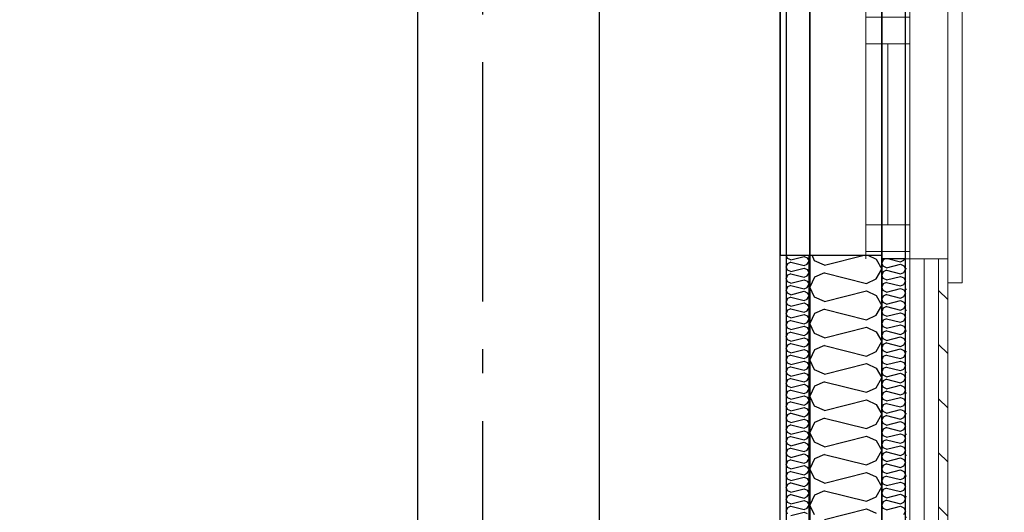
# Model space of a CAD drawing. Header units: millimetres. Extents: x -117798 to 93698, y -182207 to 252400.
# Tile 93 of 222: x -66041 to -63982, y -29456 to -28427. Entities that reach past the tile are written whole.
import ezdxf
from ezdxf.enums import TextEntityAlignment as Align

# ---------------------------------------------------------------- set-up
doc = ezdxf.new("R2010")
doc.units = ezdxf.units.MM
doc.header["$LTSCALE"] = 0.5
doc.header["$MEASUREMENT"] = 0
doc.linetypes.add('Akselinje', pattern=[1500, 1000, -200, 100, -200])
doc.linetypes.add('PLINE', pattern=[0])
for name, color, linetype in [('232- Ikke-bærende yttervegger', 7, 'Continuous'), ('232- Ikke-bærende yttervegger (Skravur)', 7, 'Continuous'), ('232- Ikke-bærende yttervegger (Skravur)(Nye konstruksjoner)', 7, 'Continuous'), ('232- Ikke-bærende yttervegger(Nye konstruksjoner)', 7, 'Continuous'), ('235- Utvendig kledning og overflate (Skravur)(Nye konstruksjoner)', 7, 'Continuous'), ('244- Vinduer_ dører_ foldevegger(Nye konstruksjoner)', 7, 'Continuous'), ('25-- Dekker(Nye konstruksjoner)', 7, 'Continuous'), ('256- Faste himlinger og overflatebehandling(Nye konstruksjoner)', 7, 'Continuous'), ('261- Primærkonstruksjon (tak)', 7, 'Continuous'), ('262- Taktekking(Nye konstruksjoner)', 7, 'Continuous'), ('82-- Modullinjer', 7, 'Continuous'), ('852- Teknisk_symbolsk informasjon_ bygning(Nye konstruksjoner)', 7, 'Continuous'), ('862- M___Nettoareal(Nye konstruksjoner)', 7, 'Continuous'), ('862- M___Nettoareal(Polylinje)(Nye konstruksjoner)', 7, 'Continuous'), ('862- M___Nettoareal(Tekst)(Nye konstruksjoner)', 7, 'Continuous')]:
    doc.layers.add(name, color=color, linetype=linetype)
for name, color, linetype, lineweight in [('234- Vinduer_ dører_ porter(Nye konstruksjoner)', 7, 'Continuous', 0), ('235- Utvendig kledning og overflate(Nye konstruksjoner)', 7, 'Continuous', 0), ('236- Innvendig kledning og overflate(Nye konstruksjoner)', 7, 'Continuous', 0)]:
    doc.layers.add(name, color=color, linetype=linetype, lineweight=lineweight)
doc.styles.add('GENERATED_STYLE_1', font='arial.ttf')
doc.styles.add('GENERATED_STYLE_4', font='arial.ttf')

# ---------------------------------------------------------------- blocks, each defined once
blk = doc.blocks.new('Åpent ned_A-218_37', base_point=(-65895.9, -34228.2))
at = {"layer": '862- M___Nettoareal(Polylinje)(Nye konstruksjoner)', "linetype": 'PLINE', "flags": 128}
blk.add_lwpolyline([(-67075.7, -28334.4), (-67075.7, -38899.4), (-64450.7, -38899.4), (-64450.7, -28334.4)], close=True, dxfattribs=at)
at = {"layer": '862- M___Nettoareal(Tekst)(Nye konstruksjoner)', "style": 'GENERATED_STYLE_1'}
for tag, height, p in [('DUMMY_862', 150, (-66013.8, -33759.2)), ('ROOM_NAME', 150, (-66013.8, -34702.7)), ('DUMMY_861', 100, (-66170.9, -34331.2)), ('ROOM_NUMBER', 100, (-66170.9, -34720.1)), ('DUMMY_863', 100, (-65778.1, -34697.2))]:
    blk.add_attdef(tag, text='', height=height, rotation=90, dxfattribs=at).set_placement(p, align=Align.TOP_LEFT)
blk = doc.blocks.new('*X183')
at = {"layer": '232- Ikke-bærende yttervegger (Skravur)', "linetype": 'PLINE'}
for p, q in [((-64378.4, -28930.6), (-64383.8, -28919.1)), ((-64358, -28939.9), (-64378.4, -28930.6)), ((-64358, -28939.9), (-64274.8, -28919.1)), ((-64267.4, -28919.1), (-64249.7, -28927.1)), ((-64249.7, -28927.1), (-64238.2, -28947.8)), ((-64249.7, -28968.6), (-64238.2, -28947.8)), ((-64378.4, -28965), (-64388.2, -28985.8)), ((-64358, -28955.8), (-64378.4, -28965)), ((-64358, -28955.8), (-64270, -28977.8)), ((-64270, -28977.8), (-64249.7, -28968.6)), ((-64378.4, -29006.5), (-64388.2, -28985.8)), ((-64358, -29015.7), (-64378.4, -29006.5)), ((-64358, -29015.7), (-64270, -28993.7)), ((-64270, -28993.7), (-64249.7, -29003)), ((-64249.7, -29003), (-64238.2, -29023.7)), ((-64358, -29031.7), (-64378.4, -29040.9)), ((-64358, -29031.7), (-64270, -29053.7)), ((-64249.7, -29044.4), (-64238.2, -29023.7)), ((-64378.4, -29040.9), (-64388.2, -29061.6)), ((-64270, -29053.7), (-64249.7, -29044.4)), ((-64378.4, -29082.4), (-64388.2, -29061.6)), ((-64358, -29091.6), (-64270, -29069.6)), ((-64270, -29069.6), (-64249.7, -29078.9)), ((-64358, -29091.6), (-64378.4, -29082.4)), ((-64249.7, -29078.9), (-64238.2, -29099.6)), ((-64378.4, -29116.8), (-64388.2, -29137.5)), ((-64358, -29107.6), (-64378.4, -29116.8)), ((-64358, -29107.6), (-64270, -29129.6)), ((-64249.7, -29120.3), (-64238.2, -29099.6)), ((-64378.4, -29158.2), (-64388.2, -29137.5)), ((-64270, -29129.6), (-64249.7, -29120.3)), ((-64358, -29167.5), (-64270, -29145.5)), ((-64270, -29145.5), (-64249.7, -29154.7)), ((-64249.7, -29154.7), (-64238.2, -29175.5)), ((-64358, -29167.5), (-64378.4, -29158.2)), ((-64249.7, -29196.2), (-64238.2, -29175.5)), ((-64378.4, -29192.7), (-64388.2, -29213.4)), ((-64358, -29183.4), (-64378.4, -29192.7)), ((-64358, -29183.4), (-64270, -29205.4)), ((-64270, -29205.4), (-64249.7, -29196.2)), ((-64378.4, -29234.1), (-64388.2, -29213.4)), ((-64358, -29243.4), (-64378.4, -29234.1)), ((-64358, -29243.4), (-64270, -29221.4)), ((-64270, -29221.4), (-64249.7, -29230.6)), ((-64249.7, -29230.6), (-64238.2, -29251.3)), ((-64358, -29259.3), (-64378.4, -29268.6)), ((-64358, -29259.3), (-64270, -29281.3)), ((-64249.7, -29272.1), (-64238.2, -29251.3)), ((-64378.4, -29268.6), (-64388.2, -29289.3)), ((-64270, -29281.3), (-64249.7, -29272.1)), ((-64378.4, -29310), (-64388.2, -29289.3)), ((-64358, -29319.3), (-64270, -29297.3)), ((-64270, -29297.3), (-64249.7, -29306.5)), ((-64358, -29319.3), (-64378.4, -29310)), ((-64249.7, -29306.5), (-64238.2, -29327.2)), ((-64358, -29335.2), (-64378.4, -29344.4)), ((-64358, -29335.2), (-64270, -29357.2)), ((-64249.7, -29347.9), (-64238.2, -29327.2)), ((-64378.4, -29344.4), (-64388.2, -29365.2)), ((-64270, -29357.2), (-64249.7, -29347.9)), ((-64378.4, -29385.9), (-64388.2, -29365.2)), ((-64358, -29395.1), (-64270, -29373.1)), ((-64270, -29373.1), (-64249.7, -29382.4)), ((-64249.7, -29382.4), (-64238.2, -29403.1)), ((-64358, -29395.1), (-64378.4, -29385.9)), ((-64249.7, -29423.8), (-64238.2, -29403.1)), ((-64378.4, -29420.3), (-64388.2, -29441)), ((-64358, -29411.1), (-64378.4, -29420.3)), ((-64358, -29411.1), (-64270, -29433.1)), ((-64270, -29433.1), (-64249.7, -29423.8)), ((-64378.4, -29461.8), (-64388.2, -29441)), ((-64358, -29471), (-64270, -29449)), ((-64270, -29449), (-64249.7, -29458.3))]:
    blk.add_line(p, q, dxfattribs=at)
blk = doc.blocks.new('*X378')
at = {"layer": '232- Ikke-bærende yttervegger (Skravur)(Nye konstruksjoner)', "linetype": 'PLINE'}
for p, q in [((-64435, -28925.6), (-64438.1, -28919.1)), ((-64428.5, -28928.6), (-64435, -28925.6)), ((-64428.5, -28928.6), (-64400.4, -28921.5)), ((-64400.4, -28921.5), (-64393.9, -28924.5)), ((-64393.9, -28924.5), (-64390.2, -28931.1)), ((-64393.9, -28937.8), (-64390.2, -28931.1)), ((-64435, -28936.6), (-64438.2, -28943.3)), ((-64435, -28949.9), (-64438.2, -28943.3)), ((-64428.5, -28933.7), (-64435, -28936.6)), ((-64428.5, -28952.9), (-64435, -28949.9)), ((-64428.5, -28933.7), (-64400.4, -28940.7)), ((-64428.5, -28952.9), (-64400.4, -28945.8)), ((-64400.4, -28940.7), (-64393.9, -28937.8)), ((-64400.4, -28945.8), (-64393.9, -28948.8)), ((-64393.9, -28948.8), (-64390.2, -28955.4)), ((-64435, -28960.9), (-64438.2, -28967.6)), ((-64435, -28974.2), (-64438.2, -28967.6)), ((-64428.5, -28958), (-64435, -28960.9)), ((-64428.5, -28958), (-64400.4, -28965)), ((-64428.5, -28977.1), (-64400.4, -28970.1)), ((-64400.4, -28965), (-64393.9, -28962)), ((-64400.4, -28970.1), (-64393.9, -28973.1)), ((-64393.9, -28962), (-64390.2, -28955.4)), ((-64435, -28985.2), (-64438.2, -28991.8)), ((-64435, -28998.5), (-64438.2, -28991.8)), ((-64428.5, -28977.1), (-64435, -28974.2)), ((-64428.5, -28982.2), (-64435, -28985.2)), ((-64428.5, -28982.2), (-64400.4, -28989.3)), ((-64400.4, -28989.3), (-64393.9, -28986.3)), ((-64393.9, -28973.1), (-64390.2, -28979.7)), ((-64393.9, -28986.3), (-64390.2, -28979.7)), ((-64435, -29009.5), (-64438.2, -29016.1)), ((-64428.5, -29001.4), (-64435, -28998.5)), ((-64428.5, -29006.5), (-64435, -29009.5)), ((-64428.5, -29001.4), (-64400.4, -28994.4)), ((-64428.5, -29006.5), (-64400.4, -29013.6)), ((-64400.4, -28994.4), (-64393.9, -28997.3)), ((-64400.4, -29013.6), (-64393.9, -29010.6)), ((-64393.9, -28997.3), (-64390.2, -29004)), ((-64393.9, -29010.6), (-64390.2, -29004)), ((-64435, -29022.8), (-64438.2, -29016.1)), ((-64435, -29033.8), (-64438.2, -29040.4)), ((-64428.5, -29025.7), (-64435, -29022.8)), ((-64428.5, -29030.8), (-64435, -29033.8)), ((-64428.5, -29025.7), (-64400.4, -29018.7)), ((-64428.5, -29030.8), (-64400.4, -29037.9)), ((-64400.4, -29018.7), (-64393.9, -29021.6)), ((-64393.9, -29021.6), (-64390.2, -29028.3)), ((-64393.9, -29034.9), (-64390.2, -29028.3)), ((-64435, -29047), (-64438.2, -29040.4)), ((-64428.5, -29050), (-64435, -29047)), ((-64428.5, -29055.1), (-64435, -29058.1)), ((-64428.5, -29050), (-64400.4, -29043)), ((-64428.5, -29055.1), (-64400.4, -29062.1)), ((-64400.4, -29037.9), (-64393.9, -29034.9)), ((-64400.4, -29043), (-64393.9, -29045.9)), ((-64393.9, -29045.9), (-64390.2, -29052.5)), ((-64393.9, -29059.2), (-64390.2, -29052.5)), ((-64435, -29058.1), (-64438.2, -29064.7)), ((-64435, -29071.3), (-64438.2, -29064.7)), ((-64428.5, -29074.3), (-64435, -29071.3)), ((-64428.5, -29074.3), (-64400.4, -29067.2)), ((-64400.4, -29062.1), (-64393.9, -29059.2)), ((-64400.4, -29067.2), (-64393.9, -29070.2)), ((-64393.9, -29070.2), (-64390.2, -29076.8)), ((-64435, -29082.3), (-64438.2, -29089)), ((-64435, -29095.6), (-64438.2, -29089)), ((-64428.5, -29079.4), (-64435, -29082.3)), ((-64428.5, -29098.6), (-64435, -29095.6)), ((-64428.5, -29079.4), (-64400.4, -29086.4)), ((-64428.5, -29098.6), (-64400.4, -29091.5)), ((-64400.4, -29086.4), (-64393.9, -29083.5)), ((-64400.4, -29091.5), (-64393.9, -29094.5)), ((-64393.9, -29083.5), (-64390.2, -29076.8)), ((-64393.9, -29094.5), (-64390.2, -29101.1)), ((-64435, -29106.6), (-64438.2, -29113.2)), ((-64435, -29119.9), (-64438.2, -29113.2)), ((-64428.5, -29103.7), (-64435, -29106.6)), ((-64428.5, -29103.7), (-64400.4, -29110.7)), ((-64428.5, -29122.8), (-64400.4, -29115.8)), ((-64400.4, -29110.7), (-64393.9, -29107.7)), ((-64400.4, -29115.8), (-64393.9, -29118.8)), ((-64393.9, -29107.7), (-64390.2, -29101.1)), ((-64435, -29130.9), (-64438.2, -29137.5)), ((-64435, -29144.2), (-64438.2, -29137.5)), ((-64428.5, -29122.8), (-64435, -29119.9)), ((-64428.5, -29127.9), (-64435, -29130.9)), ((-64428.5, -29127.9), (-64400.4, -29135)), ((-64400.4, -29135), (-64393.9, -29132)), ((-64393.9, -29118.8), (-64390.2, -29125.4)), ((-64393.9, -29132), (-64390.2, -29125.4)), ((-64435, -29155.2), (-64438.2, -29161.8)), ((-64428.5, -29147.1), (-64435, -29144.2)), ((-64428.5, -29152.2), (-64435, -29155.2)), ((-64428.5, -29147.1), (-64400.4, -29140.1)), ((-64428.5, -29152.2), (-64400.4, -29159.3)), ((-64400.4, -29140.1), (-64393.9, -29143)), ((-64400.4, -29159.3), (-64393.9, -29156.3)), ((-64393.9, -29143), (-64390.2, -29149.7)), ((-64393.9, -29156.3), (-64390.2, -29149.7)), ((-64435, -29168.4), (-64438.2, -29161.8)), ((-64428.5, -29171.4), (-64435, -29168.4)), ((-64428.5, -29176.5), (-64435, -29179.5)), ((-64428.5, -29171.4), (-64400.4, -29164.4)), ((-64428.5, -29176.5), (-64400.4, -29183.5)), ((-64400.4, -29164.4), (-64393.9, -29167.3)), ((-64393.9, -29167.3), (-64390.2, -29173.9)), ((-64393.9, -29180.6), (-64390.2, -29173.9)), ((-64435, -29179.5), (-64438.2, -29186.1)), ((-64435, -29192.7), (-64438.2, -29186.1)), ((-64428.5, -29195.7), (-64435, -29192.7)), ((-64428.5, -29195.7), (-64400.4, -29188.6)), ((-64400.4, -29183.5), (-64393.9, -29180.6)), ((-64400.4, -29188.6), (-64393.9, -29191.6)), ((-64393.9, -29191.6), (-64390.2, -29198.2)), ((-64393.9, -29204.9), (-64390.2, -29198.2)), ((-64435, -29203.7), (-64438.2, -29210.4)), ((-64435, -29217), (-64438.2, -29210.4)), ((-64428.5, -29200.8), (-64435, -29203.7)), ((-64428.5, -29220), (-64435, -29217)), ((-64428.5, -29200.8), (-64400.4, -29207.8)), ((-64428.5, -29220), (-64400.4, -29212.9)), ((-64400.4, -29207.8), (-64393.9, -29204.9)), ((-64400.4, -29212.9), (-64393.9, -29215.9)), ((-64393.9, -29215.9), (-64390.2, -29222.5)), ((-64435, -29228), (-64438.2, -29234.7)), ((-64435, -29241.3), (-64438.2, -29234.7)), ((-64428.5, -29225.1), (-64435, -29228)), ((-64428.5, -29225.1), (-64400.4, -29232.1)), ((-64428.5, -29244.2), (-64400.4, -29237.2)), ((-64400.4, -29232.1), (-64393.9, -29229.1)), ((-64400.4, -29237.2), (-64393.9, -29240.2)), ((-64393.9, -29229.1), (-64390.2, -29222.5)), ((-64393.9, -29240.2), (-64390.2, -29246.8)), ((-64435, -29252.3), (-64438.2, -29258.9)), ((-64435, -29265.6), (-64438.2, -29258.9)), ((-64428.5, -29244.2), (-64435, -29241.3)), ((-64428.5, -29249.3), (-64435, -29252.3)), ((-64428.5, -29249.3), (-64400.4, -29256.4)), ((-64400.4, -29256.4), (-64393.9, -29253.4)), ((-64393.9, -29253.4), (-64390.2, -29246.8)), ((-64435, -29276.6), (-64438.2, -29283.2)), ((-64428.5, -29268.5), (-64435, -29265.6)), ((-64428.5, -29273.6), (-64435, -29276.6)), ((-64428.5, -29268.5), (-64400.4, -29261.5)), ((-64428.5, -29273.6), (-64400.4, -29280.7)), ((-64400.4, -29261.5), (-64393.9, -29264.4)), ((-64400.4, -29280.7), (-64393.9, -29277.7)), ((-64393.9, -29264.4), (-64390.2, -29271.1)), ((-64393.9, -29277.7), (-64390.2, -29271.1)), ((-64435, -29289.8), (-64438.2, -29283.2)), ((-64435, -29300.9), (-64438.2, -29307.5)), ((-64428.5, -29292.8), (-64435, -29289.8)), ((-64428.5, -29297.9), (-64435, -29300.9)), ((-64428.5, -29292.8), (-64400.4, -29285.8)), ((-64428.5, -29297.9), (-64400.4, -29304.9)), ((-64400.4, -29285.8), (-64393.9, -29288.7)), ((-64400.4, -29304.9), (-64393.9, -29302)), ((-64393.9, -29288.7), (-64390.2, -29295.4)), ((-64393.9, -29302), (-64390.2, -29295.4)), ((-64435, -29314.1), (-64438.2, -29307.5)), ((-64428.5, -29317.1), (-64435, -29314.1)), ((-64428.5, -29322.2), (-64435, -29325.1)), ((-64428.5, -29317.1), (-64400.4, -29310)), ((-64428.5, -29322.2), (-64400.4, -29329.2)), ((-64400.4, -29310), (-64393.9, -29313)), ((-64393.9, -29313), (-64390.2, -29319.6)), ((-64393.9, -29326.3), (-64390.2, -29319.6)), ((-64435, -29325.1), (-64438.2, -29331.8)), ((-64435, -29338.4), (-64438.2, -29331.8)), ((-64428.5, -29341.4), (-64435, -29338.4)), ((-64428.5, -29341.4), (-64400.4, -29334.3)), ((-64400.4, -29329.2), (-64393.9, -29326.3)), ((-64400.4, -29334.3), (-64393.9, -29337.3)), ((-64393.9, -29337.3), (-64390.2, -29343.9)), ((-64435, -29349.4), (-64438.2, -29356.1)), ((-64435, -29362.7), (-64438.2, -29356.1)), ((-64428.5, -29346.5), (-64435, -29349.4)), ((-64428.5, -29365.6), (-64435, -29362.7)), ((-64428.5, -29346.5), (-64400.4, -29353.5)), ((-64428.5, -29365.6), (-64400.4, -29358.6)), ((-64400.4, -29353.5), (-64393.9, -29350.5)), ((-64400.4, -29358.6), (-64393.9, -29361.6)), ((-64393.9, -29350.5), (-64390.2, -29343.9)), ((-64393.9, -29361.6), (-64390.2, -29368.2)), ((-64435, -29373.7), (-64438.2, -29380.3)), ((-64435, -29387), (-64438.2, -29380.3)), ((-64428.5, -29370.7), (-64435, -29373.7)), ((-64428.5, -29370.7), (-64400.4, -29377.8)), ((-64428.5, -29389.9), (-64400.4, -29382.9)), ((-64400.4, -29377.8), (-64393.9, -29374.8)), ((-64400.4, -29382.9), (-64393.9, -29385.8)), ((-64393.9, -29374.8), (-64390.2, -29368.2)), ((-64435, -29398), (-64438.2, -29404.6)), ((-64435, -29411.3), (-64438.2, -29404.6)), ((-64428.5, -29389.9), (-64435, -29387)), ((-64428.5, -29395), (-64435, -29398)), ((-64428.5, -29395), (-64400.4, -29402.1)), ((-64400.4, -29402.1), (-64393.9, -29399.1)), ((-64393.9, -29385.8), (-64390.2, -29392.5)), ((-64393.9, -29399.1), (-64390.2, -29392.5)), ((-64435, -29422.3), (-64438.2, -29428.9)), ((-64428.5, -29414.2), (-64435, -29411.3)), ((-64428.5, -29419.3), (-64435, -29422.3)), ((-64428.5, -29414.2), (-64400.4, -29407.2)), ((-64428.5, -29419.3), (-64400.4, -29426.4)), ((-64400.4, -29407.2), (-64393.9, -29410.1)), ((-64400.4, -29426.4), (-64393.9, -29423.4)), ((-64393.9, -29410.1), (-64390.2, -29416.8)), ((-64393.9, -29423.4), (-64390.2, -29416.8)), ((-64435, -29435.5), (-64438.2, -29428.9)), ((-64428.5, -29438.5), (-64435, -29435.5)), ((-64428.5, -29443.6), (-64435, -29446.6)), ((-64428.5, -29438.5), (-64400.4, -29431.5)), ((-64428.5, -29443.6), (-64400.4, -29450.6)), ((-64400.4, -29431.5), (-64393.9, -29434.4)), ((-64393.9, -29434.4), (-64390.2, -29441)), ((-64393.9, -29447.7), (-64390.2, -29441)), ((-64435, -29446.6), (-64438.2, -29453.2)), ((-64435, -29459.8), (-64438.2, -29453.2)), ((-64428.5, -29462.8), (-64400.4, -29455.7)), ((-64400.4, -29450.6), (-64393.9, -29447.7)), ((-64400.4, -29455.7), (-64393.9, -29458.7))]:
    blk.add_line(p, q, dxfattribs=at)
blk = doc.blocks.new('*X385')
at = {"layer": '235- Utvendig kledning og overflate (Skravur)(Nye konstruksjoner)', "linetype": 'PLINE'}
for p, q in [((-64234.9, -28928.3), (-64238.2, -28935.2)), ((-64230.8, -28926.4), (-64234.9, -28928.3)), ((-64223.2, -28926.4), (-64198.8, -28932.5)), ((-64198.8, -28932.5), (-64192, -28929.4)), ((-64192, -28929.4), (-64190.3, -28926.4)), ((-64234.9, -28942.1), (-64238.2, -28935.2)), ((-64228.1, -28945.2), (-64234.9, -28942.1)), ((-64228.1, -28950.5), (-64234.9, -28953.6)), ((-64228.1, -28945.2), (-64198.8, -28937.8)), ((-64228.1, -28950.5), (-64198.8, -28957.8)), ((-64198.8, -28937.8), (-64192, -28940.9)), ((-64192, -28940.9), (-64188.2, -28947.8)), ((-64192, -28954.7), (-64188.2, -28947.8)), ((-64234.9, -28953.6), (-64238.2, -28960.5)), ((-64234.9, -28967.4), (-64238.2, -28960.5)), ((-64228.1, -28970.5), (-64234.9, -28967.4)), ((-64228.1, -28970.5), (-64198.8, -28963.1)), ((-64198.8, -28957.8), (-64192, -28954.7)), ((-64198.8, -28963.1), (-64192, -28966.2)), ((-64192, -28966.2), (-64188.2, -28973.1)), ((-64234.9, -28978.9), (-64238.2, -28985.8)), ((-64234.9, -28992.7), (-64238.2, -28985.8)), ((-64228.1, -28975.8), (-64234.9, -28978.9)), ((-64228.1, -28995.8), (-64234.9, -28992.7)), ((-64228.1, -28975.8), (-64198.8, -28983.1)), ((-64228.1, -28995.8), (-64198.8, -28988.4)), ((-64198.8, -28983.1), (-64192, -28980)), ((-64198.8, -28988.4), (-64192, -28991.5)), ((-64192, -28980), (-64188.2, -28973.1)), ((-64192, -28991.5), (-64188.2, -28998.4)), ((-64234.9, -29004.2), (-64238.2, -29011.1)), ((-64234.9, -29018), (-64238.2, -29011.1)), ((-64228.1, -29001.1), (-64234.9, -29004.2)), ((-64228.1, -29001.1), (-64198.8, -29008.4)), ((-64228.1, -29021.1), (-64198.8, -29013.7)), ((-64198.8, -29008.4), (-64192, -29005.3)), ((-64198.8, -29013.7), (-64192, -29016.8)), ((-64192, -29005.3), (-64188.2, -28998.4)), ((-64234.9, -29029.4), (-64238.2, -29036.4)), ((-64228.1, -29021.1), (-64234.9, -29018)), ((-64228.1, -29026.4), (-64234.9, -29029.4)), ((-64228.1, -29026.4), (-64198.8, -29033.7)), ((-64198.8, -29033.7), (-64192, -29030.6)), ((-64192, -29016.8), (-64188.2, -29023.7)), ((-64192, -29030.6), (-64188.2, -29023.7)), ((-64234.9, -29043.3), (-64238.2, -29036.4)), ((-64234.9, -29054.7), (-64238.2, -29061.6)), ((-64228.1, -29046.3), (-64234.9, -29043.3)), ((-64228.1, -29051.7), (-64234.9, -29054.7)), ((-64228.1, -29046.3), (-64198.8, -29039)), ((-64228.1, -29051.7), (-64198.8, -29059)), ((-64198.8, -29039), (-64192, -29042.1)), ((-64192, -29042.1), (-64188.2, -29049)), ((-64192, -29055.9), (-64188.2, -29049)), ((-64234.9, -29068.6), (-64238.2, -29061.6)), ((-64228.1, -29071.6), (-64234.9, -29068.6)), ((-64228.1, -29071.6), (-64198.8, -29064.3)), ((-64198.8, -29059), (-64192, -29055.9)), ((-64198.8, -29064.3), (-64192, -29067.4)), ((-64192, -29067.4), (-64188.2, -29074.3)), ((-64192, -29081.2), (-64188.2, -29074.3)), ((-64234.9, -29080), (-64238.2, -29086.9)), ((-64234.9, -29093.8), (-64238.2, -29086.9)), ((-64228.1, -29077), (-64234.9, -29080)), ((-64228.1, -29096.9), (-64234.9, -29093.8)), ((-64228.1, -29077), (-64198.8, -29084.3)), ((-64228.1, -29096.9), (-64198.8, -29089.6)), ((-64198.8, -29084.3), (-64192, -29081.2)), ((-64198.8, -29089.6), (-64192, -29092.7)), ((-64192, -29092.7), (-64188.2, -29099.6)), ((-64234.9, -29105.3), (-64238.2, -29112.2)), ((-64234.9, -29119.1), (-64238.2, -29112.2)), ((-64228.1, -29102.2), (-64234.9, -29105.3)), ((-64228.1, -29102.2), (-64198.8, -29109.6)), ((-64228.1, -29122.2), (-64198.8, -29114.9)), ((-64198.8, -29109.6), (-64192, -29106.5)), ((-64198.8, -29114.9), (-64192, -29118)), ((-64192, -29106.5), (-64188.2, -29099.6)), ((-64234.9, -29130.6), (-64238.2, -29137.5)), ((-64234.9, -29144.4), (-64238.2, -29137.5)), ((-64228.1, -29122.2), (-64234.9, -29119.1)), ((-64228.1, -29127.5), (-64234.9, -29130.6)), ((-64228.1, -29127.5), (-64198.8, -29134.9)), ((-64198.8, -29134.9), (-64192, -29131.8)), ((-64192, -29118), (-64188.2, -29124.9)), ((-64192, -29131.8), (-64188.2, -29124.9)), ((-64234.9, -29155.9), (-64238.2, -29162.8)), ((-64228.1, -29147.5), (-64234.9, -29144.4)), ((-64228.1, -29152.8), (-64234.9, -29155.9)), ((-64228.1, -29147.5), (-64198.8, -29140.2)), ((-64228.1, -29152.8), (-64198.8, -29160.2)), ((-64198.8, -29140.2), (-64192, -29143.3)), ((-64198.8, -29160.2), (-64192, -29157.1)), ((-64192, -29143.3), (-64188.2, -29150.2)), ((-64192, -29157.1), (-64188.2, -29150.2)), ((-64234.9, -29169.7), (-64238.2, -29162.8)), ((-64228.1, -29172.8), (-64234.9, -29169.7)), ((-64228.1, -29178.1), (-64234.9, -29181.2)), ((-64228.1, -29172.8), (-64198.8, -29165.5)), ((-64228.1, -29178.1), (-64198.8, -29185.5)), ((-64198.8, -29165.5), (-64192, -29168.6)), ((-64192, -29168.6), (-64188.2, -29175.5)), ((-64192, -29182.4), (-64188.2, -29175.5)), ((-64234.9, -29181.2), (-64238.2, -29188.1)), ((-64234.9, -29195), (-64238.2, -29188.1)), ((-64228.1, -29198.1), (-64234.9, -29195)), ((-64228.1, -29198.1), (-64198.8, -29190.8)), ((-64198.8, -29185.5), (-64192, -29182.4)), ((-64198.8, -29190.8), (-64192, -29193.9)), ((-64192, -29193.9), (-64188.2, -29200.8)), ((-64234.9, -29206.5), (-64238.2, -29213.4)), ((-64234.9, -29220.3), (-64238.2, -29213.4)), ((-64228.1, -29203.4), (-64234.9, -29206.5)), ((-64228.1, -29203.4), (-64198.8, -29210.7)), ((-64228.1, -29223.4), (-64198.8, -29216.1)), ((-64198.8, -29210.7), (-64192, -29207.7)), ((-64198.8, -29216.1), (-64192, -29219.1)), ((-64192, -29207.7), (-64188.2, -29200.8)), ((-64192, -29219.1), (-64188.2, -29226.1)), ((-64234.9, -29231.8), (-64238.2, -29238.7)), ((-64234.9, -29245.6), (-64238.2, -29238.7)), ((-64228.1, -29223.4), (-64234.9, -29220.3)), ((-64228.1, -29228.7), (-64234.9, -29231.8)), ((-64228.1, -29228.7), (-64198.8, -29236)), ((-64198.8, -29236), (-64192, -29233)), ((-64192, -29233), (-64188.2, -29226.1)), ((-64234.9, -29257.1), (-64238.2, -29264)), ((-64228.1, -29248.7), (-64234.9, -29245.6)), ((-64228.1, -29254), (-64234.9, -29257.1)), ((-64228.1, -29248.7), (-64198.8, -29241.4)), ((-64228.1, -29254), (-64198.8, -29261.3)), ((-64198.8, -29241.4), (-64192, -29244.4)), ((-64198.8, -29261.3), (-64192, -29258.3)), ((-64192, -29244.4), (-64188.2, -29251.3)), ((-64192, -29258.3), (-64188.2, -29251.3)), ((-64234.9, -29270.9), (-64238.2, -29264)), ((-64228.1, -29274), (-64234.9, -29270.9)), ((-64228.1, -29279.3), (-64234.9, -29282.4)), ((-64228.1, -29274), (-64198.8, -29266.6)), ((-64228.1, -29279.3), (-64198.8, -29286.6)), ((-64198.8, -29266.6), (-64192, -29269.7)), ((-64192, -29269.7), (-64188.2, -29276.6)), ((-64192, -29283.5), (-64188.2, -29276.6)), ((-64234.9, -29282.4), (-64238.2, -29289.3)), ((-64234.9, -29296.2), (-64238.2, -29289.3)), ((-64228.1, -29299.3), (-64234.9, -29296.2)), ((-64228.1, -29299.3), (-64198.8, -29291.9)), ((-64198.8, -29286.6), (-64192, -29283.5)), ((-64198.8, -29291.9), (-64192, -29295)), ((-64192, -29295), (-64188.2, -29301.9)), ((-64192, -29308.8), (-64188.2, -29301.9)), ((-64234.9, -29307.7), (-64238.2, -29314.6)), ((-64234.9, -29321.5), (-64238.2, -29314.6)), ((-64228.1, -29304.6), (-64234.9, -29307.7)), ((-64228.1, -29324.6), (-64234.9, -29321.5)), ((-64228.1, -29304.6), (-64198.8, -29311.9)), ((-64228.1, -29324.6), (-64198.8, -29317.2)), ((-64198.8, -29311.9), (-64192, -29308.8)), ((-64198.8, -29317.2), (-64192, -29320.3)), ((-64192, -29320.3), (-64188.2, -29327.2)), ((-64234.9, -29333), (-64238.2, -29339.9)), ((-64234.9, -29346.8), (-64238.2, -29339.9)), ((-64228.1, -29329.9), (-64234.9, -29333)), ((-64228.1, -29329.9), (-64198.8, -29337.2)), ((-64228.1, -29349.9), (-64198.8, -29342.5)), ((-64198.8, -29337.2), (-64192, -29334.1)), ((-64198.8, -29342.5), (-64192, -29345.6)), ((-64192, -29334.1), (-64188.2, -29327.2)), ((-64234.9, -29358.3), (-64238.2, -29365.2)), ((-64228.1, -29349.9), (-64234.9, -29346.8)), ((-64228.1, -29355.2), (-64234.9, -29358.3)), ((-64228.1, -29355.2), (-64198.8, -29362.5)), ((-64198.8, -29362.5), (-64192, -29359.4)), ((-64192, -29345.6), (-64188.2, -29352.5)), ((-64192, -29359.4), (-64188.2, -29352.5)), ((-64234.9, -29372.1), (-64238.2, -29365.2)), ((-64234.9, -29383.5), (-64238.2, -29390.5)), ((-64228.1, -29375.2), (-64234.9, -29372.1)), ((-64228.1, -29380.5), (-64234.9, -29383.5)), ((-64228.1, -29375.2), (-64198.8, -29367.8)), ((-64228.1, -29380.5), (-64198.8, -29387.8)), ((-64198.8, -29367.8), (-64192, -29370.9)), ((-64192, -29370.9), (-64188.2, -29377.8)), ((-64192, -29384.7), (-64188.2, -29377.8)), ((-64234.9, -29397.4), (-64238.2, -29390.5)), ((-64228.1, -29400.4), (-64234.9, -29397.4)), ((-64228.1, -29400.4), (-64198.8, -29393.1)), ((-64198.8, -29387.8), (-64192, -29384.7)), ((-64198.8, -29393.1), (-64192, -29396.2)), ((-64192, -29396.2), (-64188.2, -29403.1)), ((-64192, -29410), (-64188.2, -29403.1)), ((-64234.9, -29408.8), (-64238.2, -29415.7)), ((-64234.9, -29422.7), (-64238.2, -29415.7)), ((-64228.1, -29405.8), (-64234.9, -29408.8)), ((-64228.1, -29425.7), (-64234.9, -29422.7)), ((-64228.1, -29405.8), (-64198.8, -29413.1)), ((-64228.1, -29425.7), (-64198.8, -29418.4)), ((-64198.8, -29413.1), (-64192, -29410)), ((-64198.8, -29418.4), (-64192, -29421.5)), ((-64192, -29421.5), (-64188.2, -29428.4)), ((-64234.9, -29434.1), (-64238.2, -29441)), ((-64234.9, -29448), (-64238.2, -29441)), ((-64228.1, -29431.1), (-64234.9, -29434.1)), ((-64228.1, -29431.1), (-64198.8, -29438.4)), ((-64228.1, -29451), (-64198.8, -29443.7)), ((-64198.8, -29438.4), (-64192, -29435.3)), ((-64198.8, -29443.7), (-64192, -29446.8)), ((-64192, -29435.3), (-64188.2, -29428.4)), ((-64228.1, -29451), (-64234.9, -29448)), ((-64192, -29446.8), (-64188.2, -29453.7)), ((-64192, -29460.6), (-64188.2, -29453.7))]:
    blk.add_line(p, q, dxfattribs=at)
blk = doc.blocks.new('Vindustempel[35]', base_point=(-64238.2, -28666.4))
at = {"layer": '852- Teknisk_symbolsk informasjon_ bygning(Nye konstruksjoner)', "char_height": 75, "attachment_point": 1, "rotation": 90, "style": 'GENERATED_STYLE_1'}
for s, insert in [('\\A1;{\\pql;\\pt0,50;\\fArial|b0|i0|c0|p0;\\W1.000000;x1\xa0290\\fArial|b0|i0|c0|p0;\\W1.000000;\\A1{\\H.66x;\\S^  ;}\\fArial|b0|i0|c0|p0;\\W1.000000;\\fArial|b0|i0|c0|p0;\\W1.000000;\\A1{\\H.66x;\\S^  ;}}', (-63810.3, -28595)), ('\\A1;{\\pql;\\pt0,50;\\fArial|b0|i0|c0|p0;\\W1.000000;490\\fArial|b0|i0|c0|p0;\\W1.000000;\\A1{\\H.66x;\\S^  ;}\\fArial|b0|i0|c0|p0;\\W1.000000;\\fArial|b0|i0|c0|p0;\\W1.000000;\\A1{\\H.66x;\\S^  ;}}', (-63810.3, -28766.6)), ('\\A1;{\\pql;\\pt0,50;\\fArial|b0|i0|c0|p0;\\W1.000000;530\\fArial|b0|i0|c0|p0;\\W1.000000;\\A1{\\H.66x;\\S^  ;}\\fArial|b0|i0|c0|p0;\\W1.000000;\\fArial|b0|i0|c0|p0;\\W1.000000;\\A1{\\H.66x;\\S^  ;}}', (-63692.4, -28766.6))]:
    blk.add_mtext(s, dxfattribs=dict(at, insert=insert))
at = {"layer": '852- Teknisk_symbolsk informasjon_ bygning(Nye konstruksjoner)', "style": 'GENERATED_STYLE_1'}
for tag, p in [('DUMMY_233', (-63827.4, -28286.2)), ('DUMMY_234', (-63709.6, -28595)), ('DUMMY_236', (-63591.7, -28766.6)), ('DUMMY_238', (-63473.9, -28783.8)), ('DUMMY_240', (-63356, -28783.8)), ('strUnitPrefix', (-63827.4, -29063.8)), ('DUMMY_235', (-63591.7, -29046.7)), ('DUMMY_237', (-63473.9, -29046.7)), ('DUMMY_239', (-63356, -29046.7)), ('strSillPrefix', (-63709.6, -29063.8))]:
    blk.add_attdef(tag, text='', height=75, rotation=90, dxfattribs=at).set_placement(p, align=Align.TOP_LEFT)
at = {"layer": '852- Teknisk_symbolsk informasjon_ bygning(Nye konstruksjoner)', "style": 'GENERATED_STYLE_4'}
blk.add_attdef('AC_WIDO_ID', text='', height=100, rotation=90, dxfattribs=at).set_placement((-63827.4, -28632.1), align=Align.BOTTOM_CENTER)
blk = doc.blocks.new('Vindu[34]')
at = {"layer": '234- Vinduer_ dører_ porter(Nye konstruksjoner)', "linetype": 'PLINE'}
for p, q in [((-64100.2, -28356.4), (-64070.2, -28356.4)), ((-64070.2, -28356.4), (-64070.2, -28976.4)), ((-64271.2, -28421.4), (-64271.2, -28406.4)), ((-64238.2, -28406.4), (-64238.2, -28926.4)), ((-64179.2, -28406.4), (-64179.2, -28421.4)), ((-64100.2, -28406.4), (-64100.2, -28926.4)), ((-64271.2, -28477.4), (-64271.2, -28421.4)), ((-64271.2, -28421.4), (-64179.2, -28421.4)), ((-64179.2, -28421.4), (-64179.2, -28477.4)), ((-64179.2, -28477.4), (-64271.2, -28477.4)), ((-64271.2, -28855.4), (-64271.2, -28477.4)), ((-64225.2, -28477.4), (-64225.2, -28855.4)), ((-64179.2, -28477.4), (-64179.2, -28855.4)), ((-64271.2, -28911.4), (-64271.2, -28855.4)), ((-64271.2, -28855.4), (-64179.2, -28855.4)), ((-64179.2, -28855.4), (-64179.2, -28911.4)), ((-64271.2, -28926.4), (-64271.2, -28911.4)), ((-64271.2, -28911.4), (-64179.2, -28911.4)), ((-64179.2, -28911.4), (-64179.2, -28926.4)), ((-64070.2, -28976.4), (-64100.2, -28976.4))]:
    blk.add_line(p, q, dxfattribs=at)
at = {"layer": '235- Utvendig kledning og overflate(Nye konstruksjoner)', "linetype": 'PLINE'}
for p, q in [((-64100.2, -28406.4), (-64100.2, -28356.4)), ((-64179.2, -28406.4), (-64188.2, -28406.4)), ((-64179.2, -28406.4), (-64188.2, -28406.4)), ((-64149.2, -28406.4), (-64179.2, -28406.4)), ((-64119.2, -28406.4), (-64149.2, -28406.4)), ((-64100.2, -28406.4), (-64119.2, -28406.4)), ((-64179.2, -28926.4), (-64188.2, -28926.4)), ((-64179.2, -28926.4), (-64188.2, -28926.4)), ((-64149.2, -28926.4), (-64179.2, -28926.4)), ((-64119.2, -28926.4), (-64149.2, -28926.4)), ((-64100.2, -28926.4), (-64119.2, -28926.4)), ((-64100.2, -28926.4), (-64100.2, -28976.4))]:
    blk.add_line(p, q, dxfattribs=at)
at = {"layer": '244- Vinduer_ dører_ foldevegger(Nye konstruksjoner)', "linetype": 'PLINE'}
for p, q in [((-64188.2, -28406.4), (-64238.2, -28406.4)), ((-64188.2, -28406.4), (-64238.2, -28406.4)), ((-64188.2, -28926.4), (-64238.2, -28926.4)), ((-64188.2, -28926.4), (-64238.2, -28926.4))]:
    blk.add_line(p, q, dxfattribs=at)
at = {"layer": '852- Teknisk_symbolsk informasjon_ bygning(Nye konstruksjoner)'}
ref = blk.add_blockref('Vindustempel[35]', (-64238.2, -28666.4), dxfattribs=at)
ref.add_attrib('AC_WIDO_ID', 'VA-11', dxfattribs={"color": 7, "height": 100, "rotation": 90, "style": 'GENERATED_STYLE_4'}).set_placement((-63827.4, -28632.1), align=Align.BOTTOM_CENTER)
ref.add_attrib('strUnitPrefix', 'BxH:', dxfattribs={"color": 7, "height": 75, "rotation": 90, "style": 'GENERATED_STYLE_1'}).set_placement((-63827.4, -29063.8), align=Align.TOP_LEFT)
ref.add_attrib('strSillPrefix', 'Bh.:', dxfattribs={"color": 7, "height": 75, "rotation": 90, "style": 'GENERATED_STYLE_1'}).set_placement((-63709.6, -29063.8), align=Align.TOP_LEFT)
ref.add_attrib('DUMMY_238', '-', dxfattribs={"color": 7, "height": 75, "rotation": 90, "style": 'GENERATED_STYLE_1'}).set_placement((-63473.9, -28783.8), align=Align.TOP_LEFT)
ref.add_attrib('DUMMY_240', '-', dxfattribs={"color": 7, "height": 75, "rotation": 90, "style": 'GENERATED_STYLE_1'}).set_placement((-63356, -28783.8), align=Align.TOP_LEFT)
blk = doc.blocks.new('Standard grid marker[212]', base_point=(-65073.2, 26434.4))
at = {"layer": '82-- Modullinjer', "linetype": 'Akselinje'}
blk.add_line((-65073.2, 26234.4), (-65073.2, -50374.4), dxfattribs=at)
at = {"layer": '82-- Modullinjer', "style": 'GENERATED_STYLE_4'}
for tag, p in [('AC_MarkerText_1_0', (-65200.7, 26644.4)), ('AC_MarkerText_1_1', (-65200.7, -50864.4))]:
    blk.add_attdef(tag, text='', height=175, rotation=90, dxfattribs=at).set_placement(p, align=Align.TOP_CENTER)

msp = doc.modelspace()

# ---------------------------------------------------------------- hatches: boundary and pattern name
at = {"layer": '232- Ikke-bærende yttervegger (Skravur)(Nye konstruksjoner)', "linetype": 'Continuous'}
h = msp.add_hatch(dxfattribs=at)
h.set_pattern_fill('Gips', color=256, style=0, pattern_type=2)
h.set_pattern_definition([(90, (0, 0), (-86.60254, 0), [0, -50]), (90, (-43.3, 25), (-86.60254, 0), [0, -50])])
h.paths.add_polyline_path([(-64450.7, -31019.1), (-64438.2, -31019.1), (-64438.2, -28919.1), (-64450.7, -28919.1)])
msp.add_hatch(color=256, dxfattribs=at).paths.add_polyline_path([(-64390.2, -31019.1), (-64388.2, -31019.1), (-64388.2, -28919.1), (-64390.2, -28919.1)])
at = {"layer": '235- Utvendig kledning og overflate (Skravur)(Nye konstruksjoner)', "linetype": 'Continuous'}
h = msp.add_hatch(dxfattribs=at)
h.set_pattern_fill('Prikker_tett', color=256, style=0, pattern_type=2)
h.set_pattern_definition([(0, (0, 0), (0, 43.30127), [0, -25]), (0, (12.5, 21.65), (0, 43.30127), [0, -25])])
h.paths.add_polyline_path([(-64179.2, -28926.4), (-64188.2, -28926.4), (-64188.2, -31019.1), (-64179.2, -31019.1)])
h = msp.add_hatch(dxfattribs=at)
h.set_pattern_fill('Skrålinjer_2', color=256, style=0, pattern_type=2)
h.set_pattern_definition([(135, (0, 0), (56.56854, 56.56854), [80, 0])])
h.paths.add_polyline_path([(-64100.2, -28926.4), (-64119.2, -28926.4), (-64119.2, -31019.1), (-64100.2, -31019.1)])

# ---------------------------------------------------------------- linework, layer by layer
at = {"layer": '232- Ikke-bærende yttervegger', "linetype": 'PLINE', "flags": 128}
for points in [[(-64388.2, -28919.1), (-64388.2, -31019.1)], [(-64238.2, -31019.1), (-64238.2, -28919.1)]]:
    msp.add_lwpolyline(points, dxfattribs=at)
at = {"layer": '232- Ikke-bærende yttervegger(Nye konstruksjoner)', "linetype": 'PLINE'}
msp.add_line((-64390.2, -31019.1), (-64390.2, -28919.1), dxfattribs=at)
at = {"layer": '232- Ikke-bærende yttervegger(Nye konstruksjoner)', "linetype": 'PLINE', "flags": 128}
for points in [[(-64450.7, -28405.1), (-64450.7, -28919.1)], [(-64238.2, -28919.1), (-64238.2, -28405.1)], [(-64450.7, -28919.1), (-64438.2, -28919.1)], [(-64438.2, -28919.1), (-64390.2, -28919.1)], [(-64390.2, -28919.1), (-64388.2, -28919.1)], [(-64388.2, -28919.1), (-64238.2, -28919.1)], [(-64388.2, -31019.1), (-64388.2, -28919.1)]]:
    msp.add_lwpolyline(points, dxfattribs=at)
at = {"layer": '235- Utvendig kledning og overflate(Nye konstruksjoner)', "linetype": 'PLINE'}
for p, q in [((-64188.2, -28926.4), (-64238.2, -28926.4)), ((-64188.2, -31019.1), (-64188.2, -28926.4)), ((-64179.2, -28926.4), (-64188.2, -28926.4)), ((-64179.2, -31019.1), (-64179.2, -28926.4)), ((-64149.2, -28926.4), (-64179.2, -28926.4)), ((-64149.2, -31019.1), (-64149.2, -28926.4)), ((-64119.2, -28926.4), (-64149.2, -28926.4)), ((-64119.2, -31019.1), (-64119.2, -28926.4)), ((-64100.2, -28926.4), (-64119.2, -28926.4)), ((-64100.2, -28926.4), (-64100.2, -28976.4))]:
    msp.add_line(p, q, dxfattribs=at)
at = {"layer": '235- Utvendig kledning og overflate(Nye konstruksjoner)', "linetype": 'PLINE', "flags": 128}
for points in [[(-64238.2, -28926.4), (-64238.2, -31019.1)], [(-64100.2, -31019.1), (-64100.2, -28926.4)]]:
    msp.add_lwpolyline(points, dxfattribs=at)
at = {"layer": '236- Innvendig kledning og overflate(Nye konstruksjoner)', "linetype": 'PLINE'}
msp.add_line((-64438.2, -28919.1), (-64438.2, -31019.1), dxfattribs=at)
at = {"layer": '236- Innvendig kledning og overflate(Nye konstruksjoner)', "linetype": 'PLINE', "flags": 128}
msp.add_lwpolyline([(-64450.7, -28919.1), (-64450.7, -31019.1)], dxfattribs=at)
at = {"layer": '25-- Dekker(Nye konstruksjoner)', "linetype": 'PLINE', "flags": 128}
for points in [[(-65208.2, -38911.9), (-65208.2, -28321.9)], [(-64438.2, -28321.9), (-64438.2, -38911.9)]]:
    msp.add_lwpolyline(points, dxfattribs=at)
at = {"layer": '256- Faste himlinger og overflatebehandling(Nye konstruksjoner)', "linetype": 'PLINE', "flags": 128}
msp.add_lwpolyline([(-64388.2, -28311.9), (-64388.2, -31721.9)], dxfattribs=at)
at = {"layer": '261- Primærkonstruksjon (tak)', "linetype": 'PLINE', "flags": 128}
for points in [[(-64388.2, -39016.9), (-64388.2, -28121.9)], [(-64238.2, -28121.9), (-64238.2, -39111.9)], [(-64828.2, -39016.9), (-64828.2, -28216.9)], [(-64388.2, -28216.9), (-64388.2, -39016.9)]]:
    msp.add_lwpolyline(points, dxfattribs=at)
at = {"layer": '262- Taktekking(Nye konstruksjoner)', "linetype": 'PLINE', "flags": 128}
msp.add_lwpolyline([(-64188.2, -39573.7), (-64188.2, -28071.9)], dxfattribs=at)

# ---------------------------------------------------------------- block references
at = {"layer": '232- Ikke-bærende yttervegger'}
msp.add_blockref('*X183', (0, 0), dxfattribs=at)
at = {"layer": '232- Ikke-bærende yttervegger(Nye konstruksjoner)'}
msp.add_blockref('*X378', (0, 0), dxfattribs=at)
at = {"layer": '235- Utvendig kledning og overflate(Nye konstruksjoner)'}
msp.add_blockref('*X385', (0, 0), dxfattribs=at)
at = {"layer": '244- Vinduer_ dører_ foldevegger(Nye konstruksjoner)', "linetype": 'PLINE'}
msp.add_blockref('Vindu[34]', (0, 0), dxfattribs=at)
at = {"layer": '82-- Modullinjer', "linetype": 'PLINE'}
msp.add_blockref('Standard grid marker[212]', (-65073.2, 26434.4), dxfattribs=at)
at = {"layer": '862- M___Nettoareal(Nye konstruksjoner)', "linetype": 'Continuous'}
msp.add_blockref('Åpent ned_A-218_37', (-65895.9, -34228.2), dxfattribs=at)

doc.saveas('drawing.dxf')
